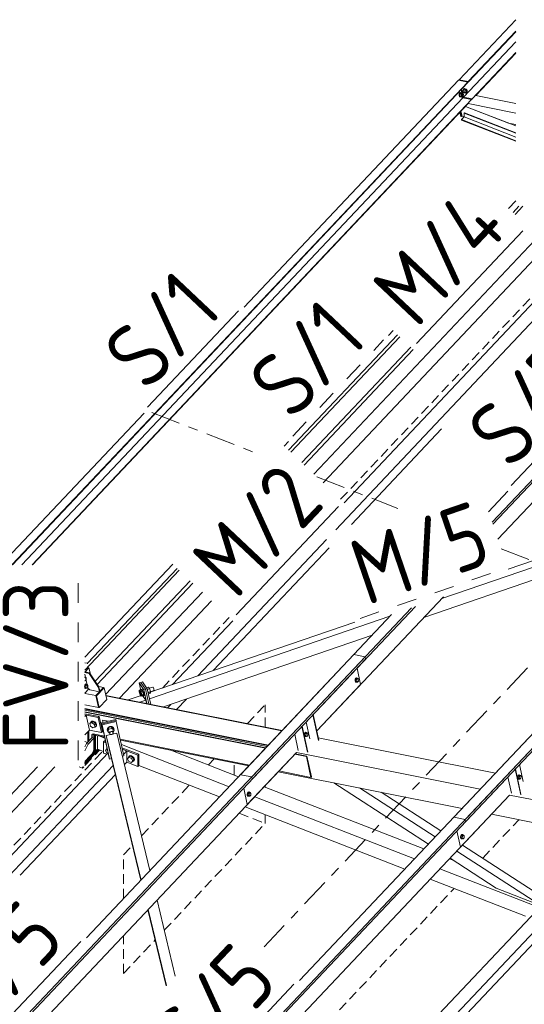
# Model space of a CAD drawing. Header units: millimetres. Extents: x -681 to 506, y -45 to 794.
# Tile 143 of 256: x -146 to -116, y 391 to 451. Entities that reach past the tile are written whole.
import ezdxf

# ---------------------------------------------------------------- set-up
doc = ezdxf.new("R2010")
doc.units = ezdxf.units.MM
doc.header["$LTSCALE"] = 0.6
for name, pattern in [('VERDECKT2', [1.5, 1, -0.5]), ('XKITLINE00', [0]), ('XKITLINE02', [4, 2, -2]), ('XKITLINE03', [6, 3, -1, 1, -1])]:
    doc.linetypes.add(name, pattern=pattern)
for name, color, linetype, lineweight in [('Bolt', 7, 'Continuous', 0), ('Part', 2, 'Continuous', 0), ('PartMark', 3, 'Continuous', 0), ('S-GRID', 1, 'Continuous', 0)]:
    doc.layers.add(name, color=color, linetype=linetype, lineweight=lineweight)
doc.styles.add('ISOCPEUR', font='ISOCPEUR.TTF')

msp = doc.modelspace()

# ---------------------------------------------------------------- linework, layer by layer
at = {"layer": 'Bolt', "color": 3, "linetype": 'XKITLINE00', "lineweight": 0}
for p, q in [((-119.644, 446.855), (-119.66, 446.788)), ((-119.612, 446.906), (-119.644, 446.855)), ((-119.637, 446.783), (-119.621, 446.85)), ((-119.616, 446.845), (-119.629, 446.725)), ((-119.621, 446.85), (-119.589, 446.901)), ((-119.553, 446.912), (-119.616, 446.845)), ((-119.523, 446.827), (-119.616, 446.845)), ((-119.575, 446.928), (-119.612, 446.906)), ((-119.589, 446.901), (-119.551, 446.923)), ((-119.575, 446.928), (-119.551, 446.923)), ((-119.553, 446.912), (-119.46, 446.894)), ((-119.551, 446.923), (-119.517, 446.91)), ((-119.536, 446.707), (-119.523, 446.827)), ((-119.46, 446.894), (-119.523, 446.827)), ((-119.517, 446.91), (-119.515, 446.905)), ((-119.466, 446.839), (-119.422, 446.831)), ((-119.409, 446.841), (-119.46, 446.894)), ((-119.456, 446.794), (-119.44, 446.82)), ((-119.44, 446.82), (-119.422, 446.831)), ((-119.413, 447.099), (-119.43, 447.032)), ((-119.43, 447.032), (-119.427, 446.968)), ((-119.427, 446.968), (-119.406, 446.923)), ((-119.422, 446.831), (-119.405, 446.824)), ((-119.382, 447.15), (-119.413, 447.099)), ((-119.411, 446.826), (-119.409, 446.841)), ((-119.407, 447.028), (-119.39, 447.094)), ((-119.404, 446.963), (-119.407, 447.028)), ((-119.406, 446.923), (-119.372, 446.91)), ((-119.405, 446.824), (-119.394, 446.802)), ((-119.383, 446.919), (-119.404, 446.963)), ((-119.385, 447.089), (-119.398, 446.97)), ((-119.305, 446.951), (-119.398, 446.97)), ((-119.398, 446.97), (-119.348, 446.917)), ((-119.394, 446.802), (-119.393, 446.769)), ((-119.39, 447.094), (-119.359, 447.146)), ((-119.322, 447.156), (-119.385, 447.089)), ((-119.292, 447.071), (-119.385, 447.089)), ((-119.349, 446.905), (-119.383, 446.919)), ((-119.344, 447.172), (-119.382, 447.15)), ((-119.372, 446.91), (-119.349, 446.905)), ((-119.359, 447.146), (-119.321, 447.168)), ((-119.334, 446.914), (-119.349, 446.905)), ((-119.348, 446.917), (-119.255, 446.898)), ((-119.344, 447.172), (-119.321, 447.168)), ((-119.322, 447.156), (-119.229, 447.138)), ((-119.321, 447.168), (-119.287, 447.155)), ((-119.305, 446.951), (-119.292, 447.071)), ((-119.305, 446.951), (-119.255, 446.898)), ((-119.229, 447.138), (-119.292, 447.071)), ((-119.287, 447.155), (-119.284, 447.149)), ((-119.255, 446.898), (-119.211, 446.945)), ((-119.249, 446.952), (-119.205, 446.944)), ((-119.235, 447.084), (-119.191, 447.075)), ((-119.234, 447.005), (-119.226, 447.038)), ((-119.233, 446.973), (-119.234, 447.005)), ((-119.222, 446.95), (-119.233, 446.973)), ((-119.179, 447.085), (-119.229, 447.138)), ((-119.226, 447.038), (-119.21, 447.064)), ((-119.205, 446.944), (-119.222, 446.95)), ((-119.21, 447.064), (-119.191, 447.075)), ((-119.186, 446.955), (-119.205, 446.944)), ((-119.191, 447.075), (-119.174, 447.068)), ((-119.171, 446.98), (-119.186, 446.955)), ((-119.18, 447.071), (-119.179, 447.085)), ((-119.174, 447.068), (-119.163, 447.046)), ((-119.162, 447.014), (-119.171, 446.98)), ((-119.163, 447.046), (-119.162, 447.014)), ((-119.66, 446.788), (-119.658, 446.724)), ((-119.658, 446.724), (-119.637, 446.679)), ((-119.635, 446.719), (-119.637, 446.783)), ((-119.637, 446.679), (-119.603, 446.666)), ((-119.614, 446.674), (-119.635, 446.719)), ((-119.536, 446.707), (-119.629, 446.725)), ((-119.629, 446.725), (-119.578, 446.672)), ((-119.58, 446.661), (-119.614, 446.674)), ((-119.603, 446.666), (-119.58, 446.661)), ((-119.565, 446.67), (-119.58, 446.661)), ((-119.578, 446.672), (-119.485, 446.654)), ((-119.536, 446.707), (-119.485, 446.654)), ((-119.485, 446.654), (-119.441, 446.701)), ((-119.48, 446.708), (-119.436, 446.699)), ((-119.465, 446.761), (-119.456, 446.794)), ((-119.463, 446.728), (-119.465, 446.761)), ((-119.453, 446.706), (-119.463, 446.728)), ((-119.436, 446.699), (-119.453, 446.706)), ((-119.417, 446.71), (-119.436, 446.699)), ((-119.401, 446.736), (-119.417, 446.71)), ((-119.393, 446.769), (-119.401, 446.736)), ((-142.496, 410.71), (-142.48, 410.771)), ((-142.48, 411.294), (-142.474, 411.292)), ((-142.48, 411.282), (-142.441, 411.274)), ((-142.48, 411.232), (-142.441, 411.274)), ((-142.465, 411.047), (-142.48, 411.063)), ((-142.48, 411.05), (-142.465, 411.047)), ((-142.471, 410.833), (-142.48, 410.817)), ((-142.48, 410.771), (-142.479, 410.777)), ((-142.472, 410.769), (-142.48, 410.687)), ((-142.479, 410.777), (-142.447, 410.828)), ((-142.474, 411.292), (-142.468, 411.279)), ((-142.412, 410.833), (-142.472, 410.769)), ((-142.472, 410.769), (-142.402, 410.755)), ((-142.433, 410.855), (-142.471, 410.833)), ((-142.405, 411.11), (-142.465, 411.047)), ((-142.447, 410.828), (-142.41, 410.85)), ((-142.441, 411.274), (-142.393, 411.224)), ((-142.433, 410.855), (-142.41, 410.85)), ((-142.412, 410.833), (-142.342, 410.819)), ((-142.41, 410.85), (-142.376, 410.837)), ((-142.393, 411.224), (-142.405, 411.11)), ((-142.402, 410.755), (-142.342, 410.819)), ((-142.376, 410.837), (-142.37, 410.824)), ((-142.342, 410.819), (-142.294, 410.769)), ((-142.294, 410.769), (-142.306, 410.655)), ((-125.987, 411.157), (-126.004, 411.09)), ((-126.004, 411.09), (-126.002, 411.026)), ((-126.002, 411.026), (-125.98, 410.981)), ((-125.956, 411.209), (-125.987, 411.157)), ((-125.981, 411.086), (-125.964, 411.153)), ((-125.978, 411.021), (-125.981, 411.086)), ((-125.98, 410.981), (-125.946, 410.968)), ((-125.957, 410.977), (-125.978, 411.021)), ((-125.957, 411.145), (-125.969, 411.031)), ((-125.969, 411.031), (-125.921, 410.981)), ((-125.969, 411.031), (-125.899, 411.017)), ((-125.964, 411.153), (-125.933, 411.204)), ((-125.897, 411.208), (-125.957, 411.145)), ((-125.957, 411.145), (-125.887, 411.131)), ((-125.923, 410.964), (-125.957, 410.977)), ((-125.918, 411.231), (-125.956, 411.209)), ((-125.946, 410.968), (-125.923, 410.964)), ((-125.933, 411.204), (-125.895, 411.226)), ((-125.9, 410.977), (-125.923, 410.964)), ((-125.921, 410.981), (-125.852, 410.967)), ((-125.918, 411.231), (-125.895, 411.226)), ((-125.899, 411.017), (-125.887, 411.131)), ((-125.852, 410.967), (-125.899, 411.017)), ((-125.897, 411.208), (-125.827, 411.194)), ((-125.895, 411.226), (-125.861, 411.213)), ((-125.887, 411.131), (-125.827, 411.194)), ((-125.861, 411.213), (-125.855, 411.2)), ((-125.792, 411.031), (-125.852, 410.967)), ((-125.827, 411.194), (-125.78, 411.144)), ((-125.78, 411.144), (-125.792, 411.031)), ((-142.495, 410.606), (-142.48, 410.6)), ((-142.48, 410.619), (-142.493, 410.646)), ((-142.48, 410.687), (-142.484, 410.656)), ((-142.484, 410.656), (-142.48, 410.652)), ((-142.484, 410.656), (-142.48, 410.655)), ((-142.48, 410.655), (-142.414, 410.642)), ((-142.48, 410.652), (-142.436, 410.606)), ((-142.472, 410.601), (-142.48, 410.619)), ((-142.48, 410.6), (-142.461, 410.593)), ((-142.438, 410.588), (-142.472, 410.601)), ((-142.461, 410.593), (-142.438, 410.588)), ((-142.415, 410.601), (-142.438, 410.588)), ((-142.436, 410.606), (-142.366, 410.592)), ((-142.414, 410.642), (-142.402, 410.755)), ((-142.366, 410.592), (-142.414, 410.642)), ((-142.306, 410.655), (-142.366, 410.592)), ((-139.166, 410.379), (-139.165, 410.47)), ((-139.106, 410.197), (-139.166, 410.379)), ((-139.036, 410.514), (-139.165, 410.47)), ((-139.165, 410.47), (-139.103, 410.378)), ((-139.044, 410.105), (-139.106, 410.197)), ((-138.974, 410.422), (-139.103, 410.378)), ((-139.103, 410.378), (-139.043, 410.195)), ((-139.046, 410.51), (-139.04, 410.526)), ((-139.043, 410.195), (-139.044, 410.105)), ((-138.914, 410.24), (-139.043, 410.195)), ((-139.04, 410.526), (-139.009, 410.537)), ((-139.04, 410.526), (-139.012, 410.5)), ((-138.974, 410.422), (-139.036, 410.514)), ((-139.012, 410.5), (-138.974, 410.428)), ((-138.981, 410.511), (-139.009, 410.537)), ((-138.943, 410.439), (-138.981, 410.511)), ((-138.974, 410.428), (-138.937, 410.331)), ((-138.914, 410.24), (-138.974, 410.422)), ((-138.906, 410.342), (-138.943, 410.439)), ((-138.937, 410.331), (-138.91, 410.234)), ((-138.914, 410.24), (-138.915, 410.149)), ((-138.91, 410.234), (-138.9, 410.163)), ((-138.879, 410.244), (-138.906, 410.342)), ((-138.88, 410.148), (-138.869, 410.173)), ((-138.869, 410.173), (-138.879, 410.244)), ((-138.601, 410.663), (-138.714, 410.624)), ((-138.54, 410.571), (-138.666, 410.528)), ((-138.625, 410.339), (-138.479, 410.389)), ((-138.481, 410.299), (-138.607, 410.255)), ((-138.54, 410.571), (-138.601, 410.663)), ((-138.555, 410.593), (-138.338, 410.668)), ((-138.479, 410.389), (-138.54, 410.571)), ((-138.479, 410.389), (-138.481, 410.299)), ((-138.479, 410.385), (-138.268, 410.457)), ((-138.323, 410.654), (-138.338, 410.668)), ((-138.302, 410.615), (-138.323, 410.654)), ((-138.282, 410.562), (-138.302, 410.615)), ((-138.268, 410.51), (-138.282, 410.562)), ((-138.262, 410.471), (-138.268, 410.51)), ((-138.268, 410.457), (-138.262, 410.471)), ((-138.915, 410.149), (-139.044, 410.105)), ((-138.911, 410.137), (-138.922, 410.147)), ((-138.9, 410.163), (-138.911, 410.137)), ((-138.911, 410.137), (-138.88, 410.148)), ((-142.108, 408.512), (-142.18, 408.436)), ((-142.18, 408.436), (-142.058, 408.487)), ((-142.146, 408.279), (-142.18, 408.436)), ((-142.12, 408.5), (-142.119, 408.52)), ((-142.119, 408.52), (-142.069, 408.569)), ((-142.119, 408.52), (-142.102, 408.538)), ((-141.986, 408.563), (-142.108, 408.512)), ((-142.052, 408.587), (-142.102, 408.538)), ((-142.069, 408.569), (-141.988, 408.574)), ((-141.986, 408.563), (-142.058, 408.487)), ((-142.058, 408.487), (-141.902, 408.381)), ((-141.971, 408.592), (-142.052, 408.587)), ((-141.988, 408.574), (-141.898, 408.534)), ((-141.83, 408.457), (-141.986, 408.563)), ((-141.88, 408.553), (-141.971, 408.592)), ((-141.83, 408.457), (-141.902, 408.381)), ((-141.902, 408.381), (-141.867, 408.223)), ((-141.898, 408.534), (-141.821, 408.46)), ((-141.804, 408.479), (-141.88, 408.553)), ((-141.795, 408.299), (-141.83, 408.457)), ((-141.821, 408.46), (-141.78, 408.372)), ((-141.763, 408.39), (-141.804, 408.479)), ((-141.78, 408.372), (-141.785, 408.292)), ((-141.767, 408.31), (-141.763, 408.39)), ((-141.99, 408.172), (-142.146, 408.279)), ((-141.867, 408.223), (-141.99, 408.172)), ((-141.867, 408.223), (-141.795, 408.299)), ((-141.834, 408.243), (-141.849, 408.242)), ((-141.785, 408.292), (-141.834, 408.243)), ((-141.785, 408.292), (-141.767, 408.31)), ((-141.11, 408.149), (-141.119, 408.059)), ((-141.114, 408.041), (-141.119, 408.059)), ((-141.114, 408.041), (-141.106, 408.131)), ((-141.091, 408.001), (-141.114, 408.041)), ((-141.05, 408.227), (-141.11, 408.149)), ((-141.106, 408.131), (-141.046, 408.209)), ((-141.037, 408.201), (-141.102, 408.044)), ((-141.079, 407.949), (-141.102, 408.044)), ((-141.079, 407.949), (-141.015, 408.107)), ((-141.079, 407.949), (-140.971, 407.849)), ((-140.955, 408.272), (-141.05, 408.227)), ((-141.046, 408.209), (-140.95, 408.254)), ((-140.85, 408.243), (-141.037, 408.201)), ((-141.015, 408.107), (-141.037, 408.201)), ((-141.015, 408.107), (-140.827, 408.149)), ((-140.967, 407.831), (-141, 407.967)), ((-140.967, 407.831), (-140.962, 407.88)), ((-140.943, 407.789), (-140.967, 407.831)), ((-140.962, 407.88), (-140.93, 407.922)), ((-140.849, 408.272), (-140.955, 408.272)), ((-140.95, 408.254), (-140.845, 408.254)), ((-140.896, 407.765), (-140.943, 407.789)), ((-140.93, 407.922), (-140.878, 407.947)), ((-140.839, 407.765), (-140.896, 407.765)), ((-140.878, 407.947), (-140.821, 407.947)), ((-140.827, 408.149), (-140.85, 408.243)), ((-140.726, 408.128), (-140.85, 408.243)), ((-140.763, 408.227), (-140.849, 408.272)), ((-140.845, 408.254), (-140.758, 408.209)), ((-140.787, 407.789), (-140.839, 407.765)), ((-140.703, 408.033), (-140.827, 408.149)), ((-140.821, 407.947), (-140.774, 407.922)), ((-140.755, 407.831), (-140.787, 407.789)), ((-140.75, 407.88), (-140.783, 408.016)), ((-140.774, 407.922), (-140.75, 407.88)), ((-140.717, 408.148), (-140.763, 408.227)), ((-140.758, 408.209), (-140.713, 408.131)), ((-140.756, 407.904), (-140.703, 408.033)), ((-140.75, 407.88), (-140.755, 407.831)), ((-140.703, 408.033), (-140.726, 408.128)), ((-140.713, 408.131), (-140.717, 408.148)), ((-140.713, 408.131), (-140.717, 408.091)), ((-129.087, 407.839), (-129.103, 407.773)), ((-129.103, 407.773), (-129.101, 407.708)), ((-129.055, 407.891), (-129.087, 407.839)), ((-129.08, 407.768), (-129.063, 407.835)), ((-129.077, 407.703), (-129.08, 407.768)), ((-129.056, 407.827), (-129.068, 407.713)), ((-129.063, 407.835), (-129.032, 407.886)), ((-128.996, 407.89), (-129.056, 407.827)), ((-129.056, 407.827), (-128.986, 407.813)), ((-129.017, 407.913), (-129.055, 407.891)), ((-129.032, 407.886), (-128.994, 407.908)), ((-129.017, 407.913), (-128.994, 407.908)), ((-128.999, 407.699), (-128.986, 407.813)), ((-128.996, 407.89), (-128.926, 407.876)), ((-128.994, 407.908), (-128.96, 407.895)), ((-128.986, 407.813), (-128.926, 407.876)), ((-128.96, 407.895), (-128.954, 407.882)), ((-128.926, 407.876), (-128.879, 407.826)), ((-128.879, 407.826), (-128.891, 407.713)), ((-129.101, 407.708), (-129.08, 407.663)), ((-129.08, 407.663), (-129.046, 407.65)), ((-129.056, 407.659), (-129.077, 407.703)), ((-129.068, 407.713), (-129.02, 407.663)), ((-129.068, 407.713), (-128.999, 407.699)), ((-129.022, 407.646), (-129.056, 407.659)), ((-129.046, 407.65), (-129.022, 407.646)), ((-128.999, 407.659), (-129.022, 407.646)), ((-129.02, 407.663), (-128.951, 407.649)), ((-128.951, 407.649), (-128.999, 407.699)), ((-128.891, 407.713), (-128.951, 407.649)), ((-141.219, 406.805), (-141.137, 406.901)), ((-141.137, 406.646), (-141.219, 406.805)), ((-141.158, 406.886), (-141.134, 406.956)), ((-141.156, 406.879), (-141.158, 406.886)), ((-141.137, 406.901), (-141.119, 406.92)), ((-141.137, 406.901), (-141.112, 406.892)), ((-141.092, 406.628), (-141.137, 406.646)), ((-141.134, 406.956), (-141.128, 406.963)), ((-141.134, 406.956), (-141.127, 406.959)), ((-139.889, 406.287), (-139.807, 406.382)), ((-139.807, 406.127), (-139.889, 406.287)), ((-139.828, 406.367), (-139.805, 406.437)), ((-139.826, 406.36), (-139.828, 406.367)), ((-139.735, 406.459), (-139.807, 406.382)), ((-139.807, 406.382), (-139.642, 406.318)), ((-139.642, 406.063), (-139.807, 406.127)), ((-139.805, 406.437), (-139.74, 406.47)), ((-139.805, 406.437), (-139.787, 406.455)), ((-139.723, 406.488), (-139.787, 406.455)), ((-139.74, 406.47), (-139.652, 406.456)), ((-139.57, 406.394), (-139.735, 406.459)), ((-139.635, 406.475), (-139.723, 406.488)), ((-139.652, 406.456), (-139.565, 406.401)), ((-139.57, 406.394), (-139.642, 406.318)), ((-139.642, 406.318), (-139.56, 406.158)), ((-139.56, 406.158), (-139.642, 406.063)), ((-139.57, 406.139), (-139.642, 406.063)), ((-139.547, 406.419), (-139.635, 406.475)), ((-139.565, 406.128), (-139.578, 406.13)), ((-139.488, 406.235), (-139.57, 406.394)), ((-139.488, 406.235), (-139.57, 406.139)), ((-139.565, 406.401), (-139.5, 406.318)), ((-139.5, 406.161), (-139.565, 406.128)), ((-139.488, 406.235), (-139.56, 406.158)), ((-139.483, 406.337), (-139.547, 406.419)), ((-139.5, 406.318), (-139.477, 406.23)), ((-139.477, 406.23), (-139.5, 406.161)), ((-139.5, 406.161), (-139.483, 406.179)), ((-139.459, 406.249), (-139.483, 406.337)), ((-139.483, 406.179), (-139.459, 406.249)), ((-116.079, 405.243), (-116.095, 405.176)), ((-116.095, 405.176), (-116.093, 405.112)), ((-116.093, 405.112), (-116.072, 405.067)), ((-116.047, 405.294), (-116.079, 405.243)), ((-116.072, 405.172), (-116.055, 405.238)), ((-116.069, 405.107), (-116.072, 405.172)), ((-116.072, 405.067), (-116.038, 405.054)), ((-116.048, 405.062), (-116.069, 405.107)), ((-116.048, 405.231), (-116.06, 405.117)), ((-116.06, 405.117), (-116.012, 405.067)), ((-116.06, 405.117), (-115.99, 405.103)), ((-116.055, 405.238), (-116.024, 405.29)), ((-115.988, 405.294), (-116.048, 405.231)), ((-116.048, 405.231), (-115.978, 405.217)), ((-116.014, 405.049), (-116.048, 405.062)), ((-116.009, 405.316), (-116.047, 405.294)), ((-116.038, 405.054), (-116.014, 405.049)), ((-116.024, 405.29), (-115.986, 405.312)), ((-115.991, 405.063), (-116.014, 405.049)), ((-116.012, 405.067), (-115.943, 405.053)), ((-116.009, 405.316), (-115.986, 405.312)), ((-115.99, 405.103), (-115.978, 405.217)), ((-115.943, 405.053), (-115.99, 405.103)), ((-115.988, 405.294), (-115.918, 405.28)), ((-115.986, 405.312), (-115.952, 405.298)), ((-115.978, 405.217), (-115.918, 405.28)), ((-115.952, 405.298), (-115.946, 405.286)), ((-115.883, 405.116), (-115.943, 405.053)), ((-115.918, 405.28), (-115.871, 405.23)), ((-115.871, 405.23), (-115.883, 405.116)), ((-132.559, 404.197), (-132.575, 404.13)), ((-132.527, 404.248), (-132.559, 404.197)), ((-132.552, 404.125), (-132.535, 404.192)), ((-132.528, 404.184), (-132.54, 404.071)), ((-132.535, 404.192), (-132.504, 404.243)), ((-132.468, 404.248), (-132.528, 404.184)), ((-132.528, 404.184), (-132.458, 404.17)), ((-132.489, 404.27), (-132.527, 404.248)), ((-132.504, 404.243), (-132.466, 404.265)), ((-132.489, 404.27), (-132.466, 404.265)), ((-132.47, 404.057), (-132.458, 404.17)), ((-132.468, 404.248), (-132.398, 404.234)), ((-132.466, 404.265), (-132.432, 404.252)), ((-132.458, 404.17), (-132.398, 404.234)), ((-132.432, 404.252), (-132.426, 404.239)), ((-132.398, 404.234), (-132.351, 404.184)), ((-132.351, 404.184), (-132.363, 404.07)), ((-132.575, 404.13), (-132.573, 404.065)), ((-132.573, 404.065), (-132.552, 404.021)), ((-132.549, 404.061), (-132.552, 404.125)), ((-132.552, 404.021), (-132.518, 404.008)), ((-132.528, 404.016), (-132.549, 404.061)), ((-132.54, 404.071), (-132.492, 404.02)), ((-132.54, 404.071), (-132.47, 404.057)), ((-132.494, 404.003), (-132.528, 404.016)), ((-132.518, 404.008), (-132.494, 404.003)), ((-132.471, 404.016), (-132.494, 404.003)), ((-132.492, 404.02), (-132.423, 404.007)), ((-132.423, 404.007), (-132.47, 404.057)), ((-132.363, 404.07), (-132.423, 404.007)), ((-119.551, 401.6), (-119.567, 401.533)), ((-119.567, 401.533), (-119.565, 401.469)), ((-119.565, 401.469), (-119.543, 401.424)), ((-119.519, 401.651), (-119.551, 401.6)), ((-119.544, 401.529), (-119.527, 401.596)), ((-119.541, 401.464), (-119.544, 401.529)), ((-119.543, 401.424), (-119.509, 401.411)), ((-119.52, 401.42), (-119.541, 401.464)), ((-119.52, 401.588), (-119.532, 401.474)), ((-119.532, 401.474), (-119.484, 401.424)), ((-119.532, 401.474), (-119.462, 401.46)), ((-119.527, 401.596), (-119.496, 401.647)), ((-119.46, 401.651), (-119.52, 401.588)), ((-119.52, 401.588), (-119.45, 401.574)), ((-119.486, 401.407), (-119.52, 401.42)), ((-119.481, 401.674), (-119.519, 401.651)), ((-119.509, 401.411), (-119.486, 401.407)), ((-119.496, 401.647), (-119.458, 401.669)), ((-119.463, 401.42), (-119.486, 401.407)), ((-119.484, 401.424), (-119.415, 401.41)), ((-119.481, 401.674), (-119.458, 401.669)), ((-119.462, 401.46), (-119.45, 401.574)), ((-119.415, 401.41), (-119.462, 401.46)), ((-119.46, 401.651), (-119.39, 401.637)), ((-119.458, 401.669), (-119.424, 401.656)), ((-119.45, 401.574), (-119.39, 401.637)), ((-119.424, 401.656), (-119.418, 401.643)), ((-119.355, 401.474), (-119.415, 401.41)), ((-119.39, 401.637), (-119.343, 401.587)), ((-119.343, 401.587), (-119.355, 401.474))]:
    msp.add_line(p, q, dxfattribs=at)
at = {"layer": 'Part', "color": 2, "linetype": 'XKITLINE00', "lineweight": 0}
for p, q in [((-119.655, 447.713), (-116.201, 451.371)), ((-119.097, 447.602), (-116.201, 450.67)), ((-119.091, 447.575), (-116.201, 450.636)), ((-119.396, 446.643), (-116.201, 450.027)), ((-118.866, 446.538), (-116.201, 449.361)), ((-118.644, 446.74), (-116.201, 449.327)), ((-146.936, 418.113), (-119.126, 447.571)), ((-146.904, 418.113), (-119.12, 447.544)), ((-132.763, 433.828), (-119.684, 447.683)), ((-119.126, 447.571), (-119.684, 447.683)), ((-119.647, 447.675), (-119.655, 447.713)), ((-119.655, 447.713), (-119.097, 447.602)), ((-119.619, 447.67), (-119.621, 447.68)), ((-119.621, 447.68), (-119.091, 447.575)), ((-119.12, 447.544), (-119.126, 447.571)), ((-119.091, 447.575), (-119.097, 447.602)), ((-119.425, 446.613), (-119.532, 447.108)), ((-119.418, 446.622), (-119.525, 447.115)), ((-119.396, 446.643), (-119.503, 447.138)), ((-146.33, 418.113), (-119.425, 446.613)), ((-145.7, 418.113), (-118.895, 446.507)), ((-145.668, 418.113), (-119.105, 446.251)), ((-119.426, 446.617), (-119.418, 446.625)), ((-118.895, 446.507), (-119.425, 446.613)), ((-119.396, 446.643), (-118.866, 446.538)), ((-119.105, 446.251), (-116.201, 445.672)), ((-118.889, 446.48), (-118.895, 446.507)), ((-118.86, 446.511), (-118.866, 446.538)), ((-118.644, 446.74), (-116.201, 446.252)), ((-117.641, 420.718), (-93.107, 446.706)), ((-117.599, 420.595), (-93.078, 446.57)), ((-119.551, 445.468), (-119.606, 445.721)), ((-119.505, 445.459), (-119.57, 445.759)), ((-119.476, 445.49), (-119.541, 445.789)), ((-119.333, 445.689), (-119.35, 445.671)), ((-119.35, 445.671), (-116.201, 444.443)), ((-119.35, 445.671), (-119.35, 445.441)), ((-119.333, 445.689), (-116.201, 444.468)), ((-119.26, 446.086), (-116.633, 445.062)), ((-119.26, 446.086), (-116.201, 444.893)), ((-119.505, 445.459), (-119.551, 445.468)), ((-119.35, 445.441), (-119.506, 445.276)), ((-119.506, 445.276), (-116.201, 443.987)), ((-119.506, 445.276), (-119.506, 445.251)), ((-119.506, 445.251), (-116.201, 443.962)), ((-119.476, 445.49), (-119.505, 445.459)), ((-119.351, 445.441), (-119.476, 445.49)), ((-119.35, 445.441), (-116.201, 444.213)), ((-116.633, 445.062), (-116.201, 444.976)), ((-119.296, 402.59), (-80.099, 444.11)), ((-119.266, 402.454), (-80.07, 443.973)), ((-127.179, 420.265), (-107.641, 440.962)), ((-126.664, 421.912), (-108.401, 441.258)), ((-117.289, 419.695), (-97.301, 440.869)), ((-116.637, 439.864), (-116.201, 440.325)), ((-113.094, 439.993), (-128.514, 423.659)), ((-127.956, 423.132), (-112.038, 439.993)), ((-116.004, 439.993), (-116.366, 439.609)), ((-115.766, 439.993), (-116.241, 439.49)), ((-123.961, 432.106), (-123.673, 432.411)), ((-123.403, 432.155), (-130.053, 425.111)), ((-123.277, 432.037), (-129.927, 424.992)), ((-129.257, 424.36), (-122.607, 431.404)), ((-129.098, 424.21), (-122.448, 431.254)), ((-147.598, 418.113), (-138.855, 427.375)), ((-126.227, 420.592), (-120.721, 426.426)), ((-130.323, 425.366), (-130.053, 425.652)), ((-117.859, 421.353), (-116.675, 422.607)), ((-116.657, 417.854), (-105.458, 421.701)), ((-120.713, 416.069), (-105.155, 421.415)), ((-121.805, 414.911), (-104.547, 420.841)), ((-119.983, 402.727), (-103.667, 420.01)), ((-135.6, 411.345), (-127.752, 419.659)), ((-134.649, 411.672), (-127.58, 419.159)), ((-142.48, 412.488), (-137.123, 418.163)), ((-136.727, 417.789), (-142.48, 411.695)), ((-136.853, 417.908), (-142.321, 412.116)), ((-141.852, 411.018), (-136.057, 417.156)), ((-141.727, 410.832), (-135.899, 417.007)), ((-135.315, 416.455), (-141.213, 410.207)), ((-128.34, 407.99), (-120.61, 416.178)), ((-140.362, 409.99), (-134.756, 415.928)), ((-132.274, 405.05), (-122.325, 415.589)), ((-138.54, 409.944), (-123.872, 414.983)), ((-132.991, 405.324), (-123.769, 415.093)), ((-132.304, 405.186), (-122.559, 415.508)), ((-138.619, 410.308), (-126.025, 414.635)), ((-137.139, 410.816), (-133.464, 414.709)), ((-137.685, 409.455), (-124.965, 413.826)), ((-142.39, 395.367), (-126.074, 412.651)), ((-125.387, 412.513), (-126.074, 412.651)), ((-164.583, 370.994), (-125.387, 412.513)), ((-164.553, 370.857), (-125.357, 412.377)), ((-142.321, 412.116), (-142.48, 412.147)), ((-142.316, 412.09), (-142.321, 412.116)), ((-125.357, 412.377), (-125.387, 412.513)), ((-142.23, 411.849), (-142.48, 411.584)), ((-142.475, 411.589), (-142.48, 411.584)), ((-142.48, 411.554), (-142.226, 411.503)), ((-142.297, 410.604), (-142.48, 411.449)), ((-142.197, 411.534), (-142.475, 411.589)), ((-142.274, 411.858), (-142.23, 411.849)), ((-142.145, 411.457), (-142.23, 411.849)), ((-142.197, 411.534), (-142.226, 411.503)), ((-142.226, 411.503), (-141.655, 410.65)), ((-141.626, 410.68), (-142.197, 411.534)), ((-125.661, 410.828), (-125.877, 411.826)), ((-139.062, 410.954), (-139.165, 410.918)), ((-139.165, 410.918), (-138.881, 410.494)), ((-139.004, 410.175), (-139.165, 410.918)), ((-138.958, 410.989), (-139.062, 410.954)), ((-138.778, 410.53), (-139.062, 410.954)), ((-139.062, 410.954), (-138.778, 410.53)), ((-138.675, 410.565), (-138.958, 410.989)), ((-128.34, 407.99), (-125.661, 410.828)), ((-142.493, 410.284), (-142.48, 410.281)), ((-142.242, 410.55), (-142.48, 410.298)), ((-142.48, 410.281), (-141.812, 410.148)), ((-142.184, 410.494), (-142.297, 410.604)), ((-141.595, 410.377), (-142.184, 410.494)), ((-141.812, 410.148), (-141.35, 410.636)), ((-141.812, 410.148), (-141.35, 410.636)), ((-141.304, 410.627), (-141.765, 410.139)), ((-141.626, 410.68), (-141.655, 410.65)), ((-141.655, 410.65), (-141.595, 410.377)), ((-141.634, 410.693), (-141.35, 410.636)), ((-141.567, 410.407), (-141.626, 410.68)), ((-141.595, 410.377), (-141.567, 410.407)), ((-141.35, 410.636), (-141.304, 410.627)), ((-141.146, 409.899), (-141.304, 410.627)), ((-139.845, 409.886), (-138.982, 410.183)), ((-138.769, 409.865), (-138.982, 410.183)), ((-138.778, 410.53), (-138.881, 410.494)), ((-138.881, 410.494), (-138.7, 409.658)), ((-138.778, 410.53), (-138.675, 410.565)), ((-138.584, 409.635), (-138.778, 410.53)), ((-138.584, 409.635), (-138.778, 410.53)), ((-138.467, 409.611), (-138.675, 410.565)), ((-142.48, 409.585), (-141.654, 409.42)), ((-141.654, 409.42), (-141.812, 410.148)), ((-141.765, 410.139), (-141.812, 410.148)), ((-141.654, 409.42), (-141.812, 410.148)), ((-141.607, 409.411), (-141.765, 410.139)), ((-141.146, 409.899), (-141.607, 409.411)), ((-141.202, 410.157), (-130.453, 408.012)), ((-141.195, 410.127), (-130.476, 407.988)), ((-139.125, 409.743), (-138.769, 409.865)), ((-138.725, 409.663), (-138.769, 409.865)), ((-137.432, 409.405), (-137.239, 409.609)), ((-136.891, 409.297), (-136.288, 409.935)), ((-135.524, 385.4), (-112.379, 409.917)), ((-135.492, 385.266), (-112.349, 409.781)), ((-129.382, 392.771), (-113.066, 410.054)), ((-142.48, 409.368), (-131.283, 407.133)), ((-142.48, 409.324), (-131.318, 407.096)), ((-142.48, 409.251), (-131.376, 407.035)), ((-142.48, 409.164), (-131.445, 406.962)), ((-142.48, 409.128), (-131.474, 406.931)), ((-142.48, 409.041), (-141.604, 408.866)), ((-142.48, 408.968), (-142.398, 408.952)), ((-142.48, 408.968), (-141.662, 408.805)), ((-141.607, 409.411), (-141.654, 409.42)), ((-128.233, 407.402), (-128.574, 408.97)), ((-128.216, 407.42), (-128.556, 408.988)), ((-142.398, 408.952), (-142.48, 408.865)), ((-142.201, 408.042), (-142.398, 408.952)), ((-141.662, 408.805), (-141.604, 408.866)), ((-141.662, 408.805), (-141.464, 407.895)), ((-141.604, 408.866), (-141.407, 407.956)), ((-140.592, 408.682), (-141.459, 408.488)), ((-141.459, 408.488), (-141.445, 408.429)), ((-141.005, 406.396), (-141.459, 408.488)), ((-140.578, 408.623), (-141.445, 408.429)), ((-140.578, 408.623), (-141.445, 408.429)), ((-141.445, 408.429), (-141.431, 408.37)), ((-140.991, 406.337), (-141.445, 408.429)), ((-141.445, 408.429), (-140.991, 406.337)), ((-140.563, 408.564), (-141.431, 408.37)), ((-141.431, 408.37), (-140.976, 406.278)), ((-141.369, 408.508), (-141.4, 408.651)), ((-141.4, 408.651), (-141.047, 408.58)), ((-141.366, 408.509), (-141.4, 408.651)), ((-140.578, 408.623), (-140.592, 408.682)), ((-140.578, 408.623), (-140.563, 408.564)), ((-140.563, 408.564), (-140.109, 406.472)), ((-128.763, 407.507), (-128.986, 408.533)), ((-142.48, 407.746), (-142.201, 408.042)), ((-142.307, 407.302), (-142.307, 407.93)), ((-142.249, 407.363), (-142.249, 407.991)), ((-141.464, 407.895), (-142.201, 408.042)), ((-142.059, 407.757), (-141.984, 407.811)), ((-142.03, 407.595), (-142.03, 407.777)), ((-141.935, 407.75), (-141.987, 407.808)), ((-141.935, 407.75), (-141.987, 407.808)), ((-141.984, 407.811), (-141.282, 407.671)), ((-141.464, 407.895), (-141.407, 407.956)), ((-141.174, 407.712), (-140.524, 407.858)), ((-138.511, 399.477), (-140.524, 407.858)), ((-129.465, 406.799), (-129.682, 407.796)), ((-128.908, 406.687), (-129.248, 408.255)), ((-128.89, 406.706), (-129.231, 408.274)), ((-142.48, 407.345), (-142.324, 407.284)), ((-142.376, 407.229), (-142.48, 407.015)), ((-142.281, 407.192), (-142.48, 406.784)), ((-142.03, 407.595), (-142.376, 407.229)), ((-142.376, 407.229), (-142.281, 407.192)), ((-141.935, 407.558), (-142.281, 407.192)), ((-142.059, 407.565), (-142.059, 407.757)), ((-141.935, 407.558), (-142.03, 407.595)), ((-141.935, 407.75), (-141.27, 407.618)), ((-141.935, 407.75), (-141.935, 406.707)), ((-141.935, 406.835), (-141.935, 407.558)), ((-141.877, 406.768), (-141.877, 407.739)), ((-141.83, 406.749), (-141.83, 407.729)), ((-141.715, 406.871), (-141.715, 407.706)), ((-141.629, 407.689), (-141.254, 407.543)), ((-141.287, 407.386), (-141.345, 407.325)), ((-141.345, 407.325), (-141.194, 407.266)), ((-141.345, 406.644), (-141.345, 407.325)), ((-141.287, 407.386), (-141.213, 407.357)), ((-139.057, 398.898), (-141.174, 407.712)), ((-141.016, 406.985), (-141.174, 407.712)), ((-140.328, 407.48), (-132.441, 405.906)), ((-140.316, 407.427), (-132.482, 405.863)), ((-128.249, 407.572), (-117.445, 405.416)), ((-160.619, 373.797), (-129.58, 406.676)), ((-158.943, 387.719), (-141.062, 406.66)), ((-142.48, 406.044), (-141.703, 406.867)), ((-142.48, 406.129), (-141.877, 406.768)), ((-142.021, 406.615), (-142.48, 406.129)), ((-141.703, 406.867), (-142.217, 406.322)), ((-141.703, 406.867), (-142.217, 406.322)), ((-142.217, 406.305), (-141.691, 406.862)), ((-142.217, 406.305), (-141.691, 406.862)), ((-142.217, 406.28), (-141.674, 406.855)), ((-142.217, 406.28), (-141.674, 406.855)), ((-142.217, 406.237), (-141.644, 406.844)), ((-142.217, 406.237), (-141.644, 406.844)), ((-142.021, 406.615), (-141.935, 406.835)), ((-141.979, 406.724), (-141.935, 406.707)), ((-141.935, 406.707), (-141.877, 406.768)), ((-141.83, 406.749), (-141.877, 406.768)), ((-141.715, 406.871), (-141.83, 406.749)), ((-141.715, 406.871), (-141.345, 406.727)), ((-141.345, 406.644), (-141.15, 406.568)), ((-139.071, 398.884), (-141.016, 406.985)), ((-140.257, 407.154), (-133.684, 404.59)), ((-140.217, 406.968), (-139.198, 406.57)), ((-139.92, 406.769), (-140.197, 406.877)), ((-140.197, 406.877), (-139.255, 406.509)), ((-140.126, 406.551), (-139.92, 406.769)), ((-139.92, 406.088), (-139.92, 406.769)), ((-139.198, 406.57), (-139.255, 406.509)), ((-139.198, 405.89), (-139.198, 406.57)), ((-137.243, 406.814), (-133.107, 405.201)), ((-132.578, 403.501), (-129.58, 406.676)), ((-129.678, 406.573), (-128.969, 406.431)), ((-129.649, 406.603), (-128.94, 406.462)), ((-129.58, 406.677), (-118.368, 404.439)), ((-142.48, 406.043), (-142.344, 406.188)), ((-142.48, 406.043), (-142.344, 406.188)), ((-142.48, 406.026), (-142.344, 406.171)), ((-142.48, 406.026), (-142.344, 406.171)), ((-142.48, 406.001), (-142.344, 406.145)), ((-142.48, 406.001), (-142.344, 406.145)), ((-142.48, 405.958), (-142.344, 406.103)), ((-142.48, 405.958), (-142.344, 406.103)), ((-142.344, 406.171), (-142.344, 406.188)), ((-142.344, 406.103), (-142.344, 406.188)), ((-142.344, 406.145), (-142.344, 406.171)), ((-142.344, 406.103), (-142.344, 406.145)), ((-142.276, 406.26), (-142.217, 406.237)), ((-142.276, 406.26), (-142.217, 406.237)), ((-142.247, 406.291), (-142.217, 406.28)), ((-142.247, 406.291), (-142.217, 406.28)), ((-142.229, 406.31), (-142.217, 406.305)), ((-142.229, 406.31), (-142.217, 406.305)), ((-142.217, 406.322), (-142.217, 406.305)), ((-142.217, 406.322), (-142.217, 406.237)), ((-142.217, 406.28), (-142.217, 406.305)), ((-142.217, 406.237), (-142.217, 406.28)), ((-140.991, 406.337), (-141.005, 406.396)), ((-140.991, 406.337), (-140.976, 406.278)), ((-140.976, 406.278), (-140.853, 406.306)), ((-140.187, 406.455), (-140.109, 406.472)), ((-140.062, 405.937), (-139.92, 406.088)), ((-139.92, 406.088), (-139.255, 405.829)), ((-139.255, 406.509), (-139.255, 405.829)), ((-128.969, 406.431), (-128.94, 406.462)), ((-128.693, 405.158), (-128.969, 406.431)), ((-128.664, 405.188), (-128.94, 406.462)), ((-169.711, 375.212), (-140.753, 405.887)), ((-145.373, 405.8), (-160.794, 389.466)), ((-160.235, 388.939), (-144.317, 405.8)), ((-139.255, 405.829), (-139.198, 405.89)), ((-139.198, 405.89), (-134.271, 403.968)), ((-130.686, 405.505), (-119.474, 403.267)), ((-130.645, 405.548), (-128.693, 405.158)), ((-115.9, 404.091), (-116.24, 405.659)), ((-115.882, 404.109), (-116.223, 405.677)), ((-115.755, 404.911), (-115.978, 405.937)), ((-146.435, 399.186), (-140.622, 405.344)), ((-132.304, 405.186), (-132.991, 405.324)), ((-132.304, 405.186), (-132.274, 405.05)), ((-128.693, 405.158), (-128.664, 405.188)), ((-127.302, 404.83), (-121.532, 401.086)), ((-116.457, 404.202), (-116.674, 405.2)), ((-132.794, 404.499), (-132.578, 403.501)), ((-131.547, 404.592), (-121.809, 400.794)), ((-125.724, 404.515), (-121.117, 401.526)), ((-124.409, 404.252), (-120.771, 401.892)), ((-135.257, 384.287), (-116.572, 404.079)), ((-132.124, 403.982), (-122.385, 400.183)), ((-119.57, 400.904), (-116.572, 404.079)), ((-116.572, 404.08), (-104.671, 401.705)), ((-132.711, 403.359), (-122.972, 399.561)), ((-119.296, 402.59), (-119.983, 402.727)), ((-119.296, 402.59), (-119.266, 402.454)), ((-117.678, 402.909), (-101.122, 399.604)), ((-119.786, 401.902), (-119.57, 400.904)), ((-119.793, 400.667), (-114.727, 397.381)), ((-119.448, 401.034), (-114.727, 397.971)), ((-120.249, 400.185), (-119.983, 400.081)), ((-120.208, 400.228), (-117.4, 398.405)), ((-120.825, 399.575), (-106.445, 393.965)), ((-121.412, 398.952), (-115.603, 396.686)), ((-117.4, 398.405), (-114.727, 397.363)), ((-136.965, 393.042), (-138.078, 397.674)), ((-137.525, 392.449), (-138.638, 397.081)), ((-137.512, 392.463), (-138.624, 397.095)), ((-127.331, 383.896), (-114.938, 397.024)), ((-133.05, 376.737), (-114.178, 396.728)), ((-132.919, 376.194), (-114.178, 396.047))]:
    msp.add_line(p, q, dxfattribs=at)
at = {"layer": 'Part', "color": 4, "linetype": 'VERDECKT2', "lineweight": 0}
for p, q in [((-126.884, 422.12), (-109.117, 440.94)), ((-137.755, 410.605), (-133.684, 414.916)), ((-132.571, 408.435), (-131.485, 409.585)), ((-131.485, 408.218), (-131.485, 409.585)), ((-159.163, 387.927), (-141.396, 406.747)), ((-142.48, 405.874), (-141.586, 406.821)), ((-142.344, 406.104), (-142.217, 406.237)), ((-134.947, 405.918), (-134.6, 406.286)), ((-133.385, 405.309), (-133.385, 406.044)), ((-142.836, 405.8), (-142.627, 405.719)), ((-142.627, 405.8), (-142.627, 405.804)), ((-142.627, 405.719), (-142.627, 405.8)), ((-142.627, 405.719), (-142.55, 405.8)), ((-139.021, 401.602), (-136.111, 404.686)), ((-131.485, 404.568), (-131.485, 404.658)), ((-133.078, 402.971), (-131.485, 402.35)), ((-131.485, 402.35), (-131.485, 402.881)), ((-118.216, 400.234), (-116.006, 402.575)), ((-137.636, 395.835), (-131.485, 402.35)), ((-140.132, 400.426), (-139.581, 401.009)), ((-140.132, 397.76), (-140.132, 400.426)), ((-130.667, 387.045), (-119.96, 398.386)), ((-140.132, 393.191), (-140.132, 395.499)), ((-140.132, 393.191), (-138.196, 395.242))]:
    msp.add_line(p, q, dxfattribs=at)
at = {"layer": 'PartMark', "color": 1, "linetype": 'XKITLINE00', "lineweight": 0}
for p, q in [((-122.246, 431.614), (-115.759, 438.486)), ((-138.653, 427.734), (-133.11, 433.606)), ((-116.473, 422.966), (-110.458, 429.338)), ((-133.262, 415.068), (-127.011, 421.69)), ((-148.753, 388.774), (-142.737, 395.145)), ((-135.717, 386.206), (-129.729, 392.549))]:
    msp.add_line(p, q, dxfattribs=at)
at = {"layer": 'PartMark', "color": 1, "linetype": 'XKITLINE02', "lineweight": 0}
for p, q in [((-129.806, 425.968), (-124.262, 431.84)), ((-142.88, 406.2), (-142.88, 417.713)), ((-125.68, 414.859), (-117.068, 417.818))]:
    msp.add_line(p, q, dxfattribs=at)
at = {"layer": 'S-GRID', "color": 1, "linetype": 'XKITLINE03', "lineweight": 0}
for p, q in [((-138.403, 427.416), (-131.755, 424.823)), ((-128.334, 423.489), (-123.399, 421.564)), ((-131.552, 394.819), (-105.837, 422.059)), ((-117.085, 419.101), (-105.957, 414.761))]:
    msp.add_line(p, q, dxfattribs=at)

# ---------------------------------------------------------------- texts
at = {"layer": 'PartMark', "color": 1, "style": 'ISOCPEUR', "width": 0.85}
for s, rotation, p in [('M/4', 46.65022, (-122.271, 432.462)), ('S/1', 46.65022, (-138.678, 428.582)), ('S/1', 46.65022, (-129.83, 426.816)), ('S/5', 46.65022, (-116.498, 423.814)), ('M/2', 46.65022, (-133.287, 415.916)), ('M/5', 18.9649, (-125.307, 415.622)), ('FV/3', 90.00021, (-143.48, 406.8)), ('S/5', 46.65022, (-148.777, 389.622)), ('S/5', 46.65022, (-135.769, 387.025))]:
    msp.add_text(s, height=4, rotation=rotation, dxfattribs=at).set_placement(p)

doc.saveas('drawing.dxf')
